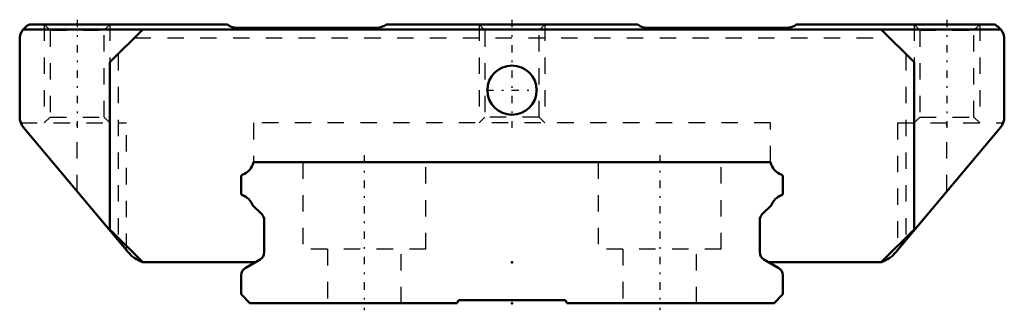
# Model space of a CAD drawing. Header units: millimetres. Extents: x -30 to 30, y -0.4 to 17.3.
import ezdxf

# ---------------------------------------------------------------- set-up
doc = ezdxf.new("R2010")
doc.units = ezdxf.units.MM
doc.linetypes.add('Center', pattern=[1.5, 0.45, -0.5, 0.05, -0.5])
doc.linetypes.add('Dashed', pattern=[2, 1, -1])
for name, color, linetype, lineweight in [('2d ConnectionPoints', 7, 'Continuous', 50), ('AM_0', 7, 'Continuous', 50), ('AM_5', 3, 'Continuous', 25), ('AM_7', 7, 'Center', 25), ('AM_9', 6, 'Dashed', 25)]:
    doc.layers.add(name, color=color, linetype=linetype, lineweight=lineweight)

# ---------------------------------------------------------------- blocks, each defined once
blk = doc.blocks.new('1_SHW17CAMSS1_Slide12_50_0_in_SHW17CA1SSM110LMG150W2950001_2')
at = {"layer": 'AM_0'}
for p, q in [((-29.406, 17), (-17.332, 17)), ((-7.668, 17), (7.668, 17)), ((17.332, 17), (29.406, 17)), ((-29.789, 16.7), (29.789, 16.7)), ((-22.5, 16.7), (-24.5, 14.7)), ((-8.268, 16.8), (-16.732, 16.8)), ((16.732, 16.8), (8.268, 16.8)), ((24.5, 14.7), (22.5, 16.7)), ((-30, 16.086), (-30, 11.364)), ((30, 11.364), (30, 16.086)), ((-24.5, 14.7), (-24.5, 4.5)), ((24.5, 4.5), (24.5, 14.7)), ((-29.766, 10.721), (-23.383, 3.115)), ((23.383, 3.115), (29.766, 10.721)), ((-24.5, 4.5), (-22.5, 2.5)), ((22.5, 2.5), (24.5, 4.5)), ((-22.5, 2.5), (-15.634, 2.5)), ((15.634, 2.5), (22.5, 2.5))]:
    blk.add_line(p, q, dxfattribs=at)
for points in [[(-29.406, 17), (-29.484, 16.961), (-29.558, 16.916), (-29.628, 16.864), (-29.694, 16.806), (-29.754, 16.743), (-29.789, 16.7)], [(-17.332, 17), (-17.26, 16.951), (-17.184, 16.908), (-17.105, 16.872), (-17.022, 16.843), (-16.938, 16.821), (-16.852, 16.807), (-16.765, 16.801), (-16.732, 16.8)], [(-8.268, 16.8), (-8.181, 16.804), (-8.094, 16.815), (-8.009, 16.834), (-7.926, 16.86), (-7.845, 16.894), (-7.768, 16.934), (-7.694, 16.981), (-7.668, 17)], [(7.668, 17), (7.74, 16.951), (7.816, 16.908), (7.895, 16.872), (7.978, 16.843), (8.062, 16.821), (8.148, 16.807), (8.235, 16.801), (8.268, 16.8)], [(16.732, 16.8), (16.819, 16.804), (16.906, 16.815), (16.991, 16.834), (17.074, 16.86), (17.155, 16.894), (17.232, 16.934), (17.306, 16.981), (17.332, 17)], [(29.789, 16.7), (29.733, 16.766), (29.671, 16.828), (29.603, 16.883), (29.532, 16.933), (29.456, 16.976), (29.406, 17)]]:
    blk.add_lwpolyline(points, dxfattribs=at)
blk.add_circle((0, 13), 1.5, dxfattribs=at)
for centre, radius, start, end in [((-29, 16.086), 1, 142.12071, 180), ((29, 16.086), 1, 0, 37.87929), ((-29, 11.364), 1, 180, 220.00298), ((29, 11.364), 1, 319.99828, 360), ((-21.851, 4.4), 2, 219.97364, 250.67037), ((21.851, 4.4), 2, 289.32963, 320.02636)]:
    blk.add_arc(centre, radius, start, end, dxfattribs=at)
at = {"layer": 'AM_5', "linetype": 'Dashed'}
for p, q in [((-28.5, 17), (-28.5, 11)), ((-24.5, 17), (-24.5, 11)), ((-2, 17), (-2, 11)), ((2, 17), (2, 11)), ((24.5, 17), (24.5, 11)), ((28.5, 17), (28.5, 11))]:
    blk.add_line(p, q, dxfattribs=at)
at = {"layer": 'AM_7'}
for p, q in [((-26.5, 17.3), (-26.5, 10.7)), ((0, 17.3), (0, 10.7)), ((26.5, 17.3), (26.5, 10.7)), ((-1.575, 13), (1.575, 13))]:
    blk.add_line(p, q, dxfattribs=at)
at = {"layer": 'AM_9'}
for p, q in [((-28.5, 17), (-28.15, 16.65)), ((-24.85, 16.65), (-24.5, 17)), ((-2, 17), (-1.65, 16.65)), ((1.65, 16.65), (2, 17)), ((24.5, 17), (24.85, 16.65)), ((28.15, 16.65), (28.5, 17)), ((-28.15, 16.65), (-28.15, 11.35)), ((-28.15, 16.65), (-24.85, 16.65)), ((-24.85, 11.35), (-24.85, 16.65)), ((-1.65, 16.65), (-1.65, 11.35)), ((1.65, 16.65), (-1.65, 16.65)), ((1.65, 11.35), (1.65, 16.65)), ((24.85, 16.65), (24.85, 11.35)), ((24.85, 16.65), (28.15, 16.65)), ((28.15, 11.35), (28.15, 16.65)), ((-23, 16.2), (23, 16.2)), ((-24, 15.2), (-24, 4)), ((24, 15.2), (24, 4)), ((-29.931, 11), (-23.5, 11)), ((-28.15, 11.35), (-28.5, 11)), ((-28.15, 11.35), (-24.85, 11.35)), ((-26.5, 6.829), (-26.5, 11)), ((-24.5, 11), (-24.85, 11.35)), ((-23.5, 3.254), (-23.5, 11)), ((15.762, 11), (-15.762, 11)), ((-15.762, 11), (-15.762, 8.6)), ((-1.65, 11.35), (-2, 11)), ((1.65, 11.35), (-1.65, 11.35)), ((2, 11), (1.65, 11.35)), ((15.762, 8.6), (15.762, 11)), ((23.5, 11), (23.5, 3.254)), ((23.5, 11), (29.931, 11)), ((24.85, 11.35), (24.5, 11)), ((24.85, 11.35), (28.15, 11.35)), ((26.5, 6.829), (26.5, 11)), ((28.5, 11), (28.15, 11.35))]:
    blk.add_line(p, q, dxfattribs=at)
for centre, start, end in [((-21.851, 4.4), 250.67037, 251.79323), ((21.851, 4.4), 288.20677, 289.32963)]:
    blk.add_arc(centre, 2, start, end, dxfattribs=at)
blk = doc.blocks.new('2_SHW17CAM11015_Track_0_in_SHW17CA1SSM110LMG150W2950001_2')
at = {"layer": 'AM_0'}
for p, q in [((15.762, 8.6), (-15.762, 8.6)), ((-16.5, 7.741), (-16.5, 6.688)), ((16.5, 6.688), (16.5, 7.741)), ((-15.802, 5.97), (-15.251, 5.432)), ((15.251, 5.432), (15.802, 5.97)), ((-15.1, 5.074), (-15.1, 3.097)), ((15.1, 3.097), (15.1, 5.074)), ((-15.35, 2.664), (-16.25, 2.144)), ((16.25, 2.144), (15.35, 2.664)), ((-16.5, 1.711), (-16.5, 0.578)), ((16.5, 0.578), (16.5, 1.711)), ((-16.471, 0.508), (-15.992, 0.029)), ((-15.922, 0), (-3.346, 0)), ((-3.146, 0.2), (3.146, 0.2)), ((3.346, 0), (15.922, 0)), ((15.992, 0.029), (16.471, 0.508))]:
    blk.add_line(p, q, dxfattribs=at)
for centre, radius, start, end in [((-16.771, 8.808), 1.03, 289.16675, 348.34947), ((16.771, 8.808), 1.03, 191.65053, 250.83325), ((-16.4, 7.741), 0.1, 109.16675, 180), ((16.4, 7.741), 0.1, 0, 70.83325), ((-16.4, 6.688), 0.1, 180, 250.83325), ((16.4, 6.688), 0.1, 289.16675, 360), ((-16.771, 5.621), 1.03, 19.80591, 70.83325), ((16.771, 5.621), 1.03, 109.16675, 160.19409), ((-15.6, 5.074), 0.5, 360, 45.68285), ((15.6, 5.074), 0.5, 134.31715, 180), ((-15.6, 3.097), 0.5, 300.01715, 0), ((15.6, 3.097), 0.5, 180, 239.98285), ((-16, 1.711), 0.5, 120.01715, 180), ((16, 1.711), 0.5, 0, 59.98285), ((-16.4, 0.578), 0.1, 180, 225), ((-15.922, 0.1), 0.1, 225, 270), ((-3.146, 0), 0.2, 90, 180), ((3.146, 0), 0.2, 0, 90), ((15.922, 0.1), 0.1, 270, 315), ((16.4, 0.578), 0.1, 315, 0)]:
    blk.add_arc(centre, radius, start, end, dxfattribs=at)
at = {"layer": 'AM_7'}
for p, q in [((-9, 9.03), (-9, -0.43)), ((9, 9.03), (9, -0.43))]:
    blk.add_line(p, q, dxfattribs=at)
at = {"layer": 'AM_9'}
for p, q in [((-12.75, 8.6), (-12.75, 3.3)), ((-5.25, 3.3), (-5.25, 8.6)), ((5.25, 8.6), (5.25, 3.3)), ((12.75, 3.3), (12.75, 8.6)), ((-5.25, 3.3), (-12.75, 3.3)), ((-11.25, 3.3), (-11.25, 0)), ((-6.75, 0), (-6.75, 3.3)), ((12.75, 3.3), (5.25, 3.3)), ((6.75, 3.3), (6.75, 0)), ((11.25, 0), (11.25, 3.3))]:
    blk.add_line(p, q, dxfattribs=at)

msp = doc.modelspace()

# ---------------------------------------------------------------- linework, layer by layer
at = {"layer": '2d ConnectionPoints'}
for p in [(0, 2.5), (0, 0), (0, 0)]:
    msp.add_point(p, dxfattribs=at)

# ---------------------------------------------------------------- block references
for name in ['1_SHW17CAMSS1_Slide12_50_0_in_SHW17CA1SSM110LMG150W2950001_2', '2_SHW17CAM11015_Track_0_in_SHW17CA1SSM110LMG150W2950001_2']:
    msp.add_blockref(name, (0, 0))

doc.saveas('drawing.dxf')
